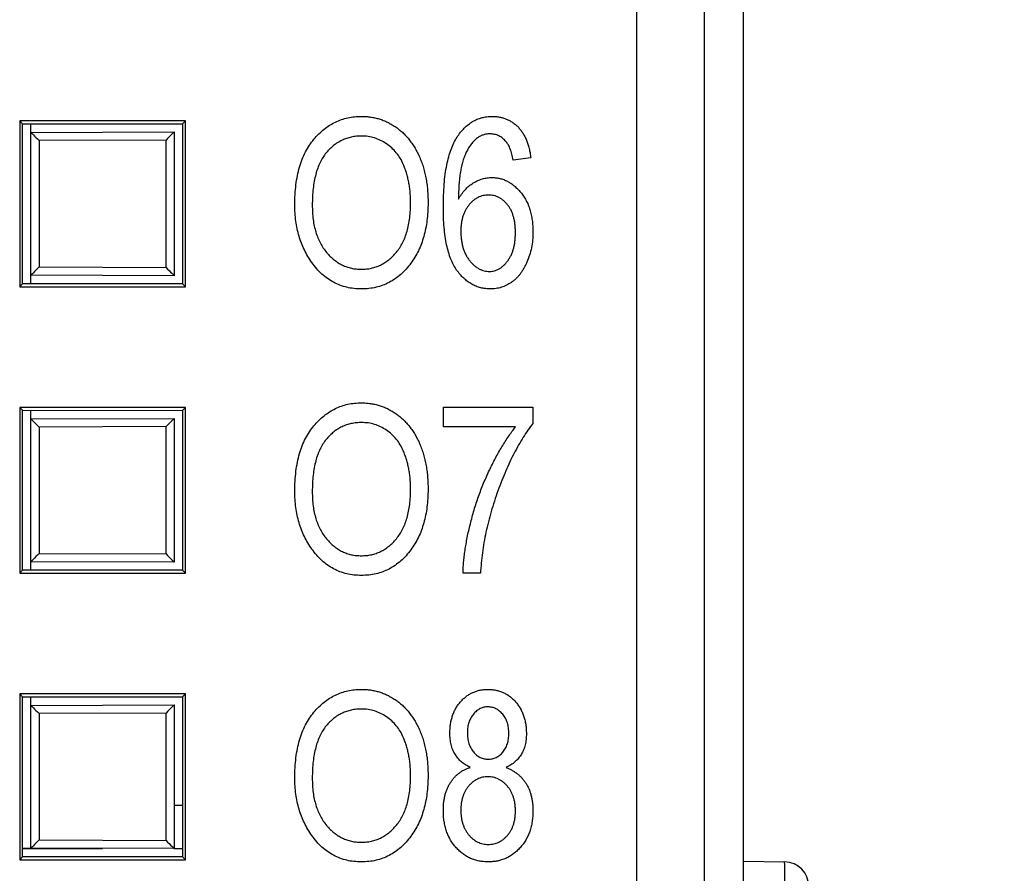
# Model space of a CAD drawing. Header units: millimetres. Extents: x 0 to 840, y 0 to 594.
# Tile 50 of 77: x 385 to 397, y 322 to 332. Entities that reach past the tile are written whole.
import ezdxf

# ---------------------------------------------------------------- set-up
doc = ezdxf.new("R2010")
doc.units = ezdxf.units.MM
doc.header["$LTSCALE"] = 2
doc.linetypes.add('SLD-Sólida', pattern=[0])
doc.styles.add('SLDTEXTSTYLE2', font='ARIALN.TTF', dxfattribs={"width": 0.87})
doc.dimstyles.new('SLDDIMSTYLE0', dxfattribs={"dimtxt": 5.4, "dimasz": 5.4, "dimexe": 0, "dimexo": 0.0625, "dimgap": 1.35, "dimtad": 0, "dimdec": 1, "dimrnd": 1e-09, "dimzin": 12, "dimdsep": 46, "dimtxsty": 'SLDTEXTSTYLE2', "dimsah": 1, "dimcen": 0.09, "dimadec": 0, "dimazin": 3, "dimtfac": 1, "dimtdec": 3, "dimtofl": 0, "dimtmove": 0, "dimatfit": 3, "dimfxl": 1, "dimfrac": 2, "dimtolj": 1, "dimtzin": 12, "dimarcsym": 0})
doc.dimstyles.new('SLDDIMSTYLE1', dxfattribs={"dimtxt": 5.4, "dimasz": 5.4, "dimexe": 0, "dimexo": 0.0625, "dimgap": 1.35, "dimtad": 0, "dimdec": 1, "dimrnd": 1e-09, "dimzin": 12, "dimdsep": 46, "dimtxsty": 'SLDTEXTSTYLE2', "dimsah": 1, "dimcen": 0.09, "dimadec": 0, "dimazin": 3, "dimtfac": 1, "dimtdec": 3, "dimtmove": 0, "dimatfit": 0, "dimfxl": 1, "dimfrac": 2, "dimtolj": 1, "dimtzin": 12, "dimarcsym": 0})

# ---------------------------------------------------------------- blocks, each defined once
blk = doc.blocks.new('_D_2')
at = {"color": 7, "linetype": 'SLD-Sólida', "lineweight": 18}
for p, q in [((416.321, 361.253), (416.321, 372.053)), ((391.603, 361.253), (417.821, 361.253)), ((412.121, 354.982), (412.121, 356.504)), ((412.121, 356.504), (420.521, 356.504)), ((420.521, 356.504), (420.521, 354.982)), ((412.121, 339.757), (412.121, 338.236)), ((420.521, 338.236), (420.521, 339.757)), ((412.121, 338.236), (420.521, 338.236)), ((403.475, 321.644), (417.821, 321.644)), ((416.321, 321.644), (416.321, 310.844))]:
    blk.add_line(p, q, dxfattribs=at)
for points in [[(416.321, 361.253), (417.021, 366.653), (415.621, 366.653)], [(416.321, 321.644), (415.621, 316.244), (417.021, 316.244)]]:
    blk.add_solid(points, dxfattribs=at)
at = {"color": 7, "linetype": 'SLD-Sólida', "lineweight": 18, "char_height": 5.4, "attachment_point": 1, "rotation": 90, "style": 'SLDTEXTSTYLE2'}
for s, insert in [('1,559', (413.56, 339.757)), ('39,6', (413.56, 324.872))]:
    blk.add_mtext(s, dxfattribs=dict(at, insert=insert))
blk = doc.blocks.new('_D_3')
at = {"color": 7, "linetype": 'SLD-Sólida', "lineweight": 18}
for p, q in [((391.603, 361.253), (433.342, 361.253)), ((431.842, 361.253), (431.842, 341.165)), ((427.642, 337.108), (427.642, 338.63)), ((427.642, 338.63), (436.042, 338.63)), ((436.042, 338.63), (436.042, 337.108)), ((427.642, 321.883), (427.642, 320.362)), ((436.042, 320.362), (436.042, 321.883)), ((427.642, 320.362), (436.042, 320.362)), ((431.842, 285.896), (431.842, 305.984)), ((403.475, 285.896), (433.342, 285.896))]:
    blk.add_line(p, q, dxfattribs=at)
for points in [[(431.842, 361.253), (431.142, 355.853), (432.542, 355.853)], [(431.842, 285.896), (432.542, 291.296), (431.142, 291.296)]]:
    blk.add_solid(points, dxfattribs=at)
at = {"color": 7, "linetype": 'SLD-Sólida', "lineweight": 18, "char_height": 5.4, "attachment_point": 1, "rotation": 90, "style": 'SLDTEXTSTYLE2'}
for s, insert in [('2,967', (429.081, 321.883)), ('75,4', (429.081, 306.998))]:
    blk.add_mtext(s, dxfattribs=dict(at, insert=insert))

msp = doc.modelspace()

# ---------------------------------------------------------------- linework, layer by layer
at = {"color": 7, "linetype": 'SLD-Sólida', "lineweight": 25}
for p, q in [((392.174, 248.372), (392.174, 359.134)), ((393.474, 359.22), (393.474, 248.286)), ((392.999, 248.483), (392.999, 359.023)), ((384.636, 331.246), (384.636, 329.22)), ((386.663, 331.246), (384.636, 331.246)), ((384.636, 331.246), (384.672, 331.21)), ((384.672, 331.21), (386.626, 331.209)), ((384.672, 329.256), (384.672, 331.21)), ((384.774, 331.105), (384.774, 331.21)), ((386.663, 331.246), (386.626, 331.209)), ((386.626, 331.209), (386.626, 329.257)), ((386.663, 329.22), (386.663, 331.246)), ((384.774, 331.105), (386.524, 331.111)), ((384.774, 329.361), (384.774, 331.105)), ((386.524, 331.111), (386.524, 329.355)), ((386.424, 331.011), (384.874, 331.005)), ((384.874, 331.005), (384.874, 329.461)), ((386.424, 329.455), (386.424, 331.011)), ((390.878, 330.794), (390.665, 330.767)), ((384.874, 329.461), (386.424, 329.455)), ((386.524, 329.355), (384.774, 329.361)), ((384.774, 329.256), (384.774, 329.361)), ((384.636, 329.22), (384.672, 329.256)), ((384.636, 329.22), (386.663, 329.22)), ((386.626, 329.257), (384.672, 329.256)), ((386.663, 329.22), (386.626, 329.257)), ((384.636, 327.746), (384.636, 325.72)), ((386.663, 327.746), (384.636, 327.746)), ((384.636, 327.746), (384.672, 327.71)), ((386.663, 327.746), (386.626, 327.709)), ((386.663, 325.72), (386.663, 327.746)), ((389.811, 327.507), (389.811, 327.748)), ((389.811, 327.748), (390.905, 327.748)), ((390.905, 327.748), (390.905, 327.551)), ((384.672, 325.756), (384.672, 327.71)), ((384.672, 327.71), (386.626, 327.709)), ((384.774, 327.605), (384.774, 327.71)), ((384.774, 327.605), (386.524, 327.611)), ((384.774, 325.861), (384.774, 327.605)), ((386.524, 327.611), (386.524, 325.855)), ((386.626, 327.709), (386.626, 325.757)), ((386.424, 327.511), (384.874, 327.505)), ((384.874, 327.505), (384.874, 325.961)), ((386.424, 325.955), (386.424, 327.511)), ((390.691, 327.507), (389.811, 327.507)), ((384.874, 325.961), (386.424, 325.955)), ((386.524, 325.855), (384.774, 325.861)), ((384.774, 325.756), (384.774, 325.861)), ((384.636, 325.72), (384.672, 325.756)), ((384.636, 325.72), (386.663, 325.72)), ((386.626, 325.757), (384.672, 325.756)), ((386.663, 325.72), (386.626, 325.757)), ((390.264, 325.72), (390.051, 325.72)), ((384.636, 324.246), (384.636, 322.22)), ((386.663, 324.246), (384.636, 324.246)), ((384.636, 324.246), (384.672, 324.21)), ((386.663, 324.246), (386.626, 324.209)), ((386.663, 322.22), (386.663, 324.246)), ((384.672, 322.256), (384.672, 324.21)), ((384.672, 324.21), (386.626, 324.209)), ((384.774, 324.105), (384.774, 324.21)), ((384.774, 324.105), (386.524, 324.111)), ((386.524, 324.111), (386.524, 322.355)), ((386.626, 324.209), (386.626, 322.257)), ((384.774, 322.361), (384.774, 324.105)), ((386.424, 324.011), (384.874, 324.005)), ((384.874, 324.005), (384.874, 322.461)), ((386.424, 322.455), (386.424, 324.011)), ((386.524, 322.886), (386.626, 322.887)), ((384.874, 322.461), (386.424, 322.455)), ((384.672, 322.361), (384.774, 322.361)), ((384.672, 322.358), (385.649, 322.358)), ((386.524, 322.355), (384.774, 322.361)), ((386.524, 322.358), (386.626, 322.358)), ((384.636, 322.22), (384.672, 322.256)), ((384.636, 322.22), (386.663, 322.22)), ((386.626, 322.257), (384.672, 322.256)), ((386.663, 322.22), (386.626, 322.257)), ((393.474, 322.203), (393.98, 322.194))]:
    msp.add_line(p, q, dxfattribs=at)
for centre, radius, start, end in [((389.681, 322.044), 4.301, 358.0017, 1.9983), ((393.974, 321.894), 0.3, 0, 89)]:
    msp.add_arc(centre, radius, start, end, dxfattribs=at)
for centre, major_axis, start_param, end_param in [((384.874, 331.005), (0.1, -0.0997), 3.141593, 4.710638), ((386.424, 331.011), (0.1, 0.1), 0, 1.572536), ((384.874, 329.461), (0.1, 0.0997), 1.572548, 3.141593), ((386.424, 329.455), (-0.1, 0.1), 1.569057, 3.141593), ((384.874, 327.505), (0.1, -0.0997), 3.141593, 4.710638), ((386.424, 327.511), (0.1, 0.1), 0, 1.572536), ((384.874, 325.961), (0.1, 0.0997), 1.572548, 3.141593), ((386.424, 325.955), (-0.1, 0.1), 1.569057, 3.141593), ((386.424, 324.011), (0.1, 0.1), 0, 1.572536), ((384.874, 324.005), (0.1, -0.0997), 3.141593, 4.710638), ((384.874, 322.461), (0.1, 0.0997), 1.572548, 3.141593), ((386.424, 322.455), (-0.1, 0.1), 1.569057, 3.141593)]:
    msp.add_ellipse(centre, major_axis=major_axis, ratio=0.001745, start_param=start_param, end_param=end_param, dxfattribs=at)
for points, knots in [([(387.996, 330.22), (387.997, 330.262), (387.998, 330.344), (388.009, 330.463), (388.027, 330.575), (388.053, 330.68), (388.085, 330.776), (388.125, 330.866), (388.173, 330.948), (388.228, 331.021), (388.288, 331.087), (388.352, 331.145), (388.42, 331.193), (388.491, 331.232), (388.566, 331.264), (388.645, 331.285), (388.727, 331.299), (388.783, 331.3), (388.811, 331.301)], [0, 0, 0, 0, 0.083185, 0.161992, 0.23625, 0.306601, 0.373855, 0.437969, 0.499954, 0.560382, 0.618843, 0.675201, 0.729719, 0.783027, 0.835926, 0.889454, 0.943952, 1, 1, 1, 1]), ([(388.811, 331.301), (388.83, 331.301), (388.867, 331.3), (388.921, 331.294), (388.975, 331.284), (389.027, 331.27), (389.078, 331.253), (389.127, 331.231), (389.175, 331.205), (389.222, 331.176), (389.268, 331.143), (389.31, 331.107), (389.351, 331.067), (389.389, 331.023), (389.425, 330.975), (389.458, 330.925), (389.489, 330.87), (389.517, 330.813), (389.542, 330.752), (389.564, 330.687), (389.583, 330.621), (389.597, 330.551), (389.61, 330.478), (389.618, 330.403), (389.623, 330.325), (389.624, 330.272), (389.624, 330.245)], [0, 0, 0, 0, 0.037489, 0.074043, 0.110401, 0.146275, 0.182347, 0.218654, 0.255048, 0.29221, 0.329619, 0.367494, 0.405648, 0.444493, 0.484025, 0.524424, 0.566244, 0.609506, 0.653743, 0.699185, 0.745652, 0.793413, 0.842454, 0.893364, 0.945752, 1, 1, 1, 1]), ([(389.811, 330.194), (389.811, 330.242), (389.812, 330.335), (389.82, 330.468), (389.832, 330.591), (389.851, 330.704), (389.874, 330.805), (389.903, 330.896), (389.936, 330.977), (389.976, 331.046), (390.019, 331.106), (390.065, 331.158), (390.115, 331.202), (390.167, 331.239), (390.222, 331.266), (390.281, 331.287), (390.342, 331.298), (390.384, 331.3), (390.406, 331.301)], [0, 0, 0, 0, 0.103062, 0.198532, 0.286873, 0.367757, 0.442092, 0.509908, 0.57197, 0.628525, 0.681186, 0.73033, 0.777371, 0.822314, 0.866266, 0.910062, 0.954336, 1, 1, 1, 1]), ([(390.406, 331.301), (390.421, 331.301), (390.452, 331.3), (390.496, 331.294), (390.539, 331.283), (390.58, 331.269), (390.619, 331.251), (390.655, 331.228), (390.691, 331.202), (390.724, 331.172), (390.754, 331.137), (390.781, 331.099), (390.806, 331.057), (390.826, 331.011), (390.844, 330.962), (390.859, 330.909), (390.871, 330.853), (390.876, 330.814), (390.878, 330.794)], [0, 0, 0, 0, 0.060329, 0.118921, 0.175942, 0.23175, 0.287382, 0.343441, 0.400451, 0.458854, 0.518463, 0.579625, 0.642392, 0.707011, 0.775201, 0.846204, 0.921064, 1, 1, 1, 1]), ([(390.379, 331.088), (390.365, 331.087), (390.336, 331.086), (390.293, 331.074), (390.253, 331.057), (390.216, 331.032), (390.181, 330.999), (390.147, 330.961), (390.117, 330.914), (390.1, 330.88), (390.09, 330.863)], [0, 0, 0, 0, 0.11335, 0.2245692, 0.3363754, 0.451314, 0.5732474, 0.7037766, 0.8458824, 1, 1, 1, 1]), ([(390.578, 330.99), (390.571, 330.998), (390.557, 331.013), (390.535, 331.033), (390.512, 331.05), (390.487, 331.064), (390.462, 331.074), (390.435, 331.082), (390.408, 331.086), (390.389, 331.087), (390.379, 331.088)], [0, 0, 0, 0, 0.136882, 0.266157, 0.390266, 0.513635, 0.632255, 0.753583, 0.87569, 1, 1, 1, 1]), ([(388.813, 331.061), (388.792, 331.06), (388.749, 331.059), (388.687, 331.049), (388.628, 331.033), (388.573, 331.01), (388.519, 330.981), (388.47, 330.945), (388.422, 330.904), (388.378, 330.855), (388.338, 330.8), (388.303, 330.737), (388.274, 330.667), (388.251, 330.591), (388.232, 330.507), (388.219, 330.416), (388.211, 330.319), (388.21, 330.251), (388.21, 330.217)], [0, 0, 0, 0, 0.054958, 0.108338, 0.160038, 0.211331, 0.262842, 0.31496, 0.368738, 0.4245, 0.48267, 0.543455, 0.607661, 0.675971, 0.749032, 0.827205, 0.91052, 1, 1, 1, 1]), ([(389.321, 330.716), (389.309, 330.741), (389.286, 330.791), (389.237, 330.858), (389.181, 330.918), (389.116, 330.968), (389.046, 331.009), (388.971, 331.039), (388.893, 331.058), (388.84, 331.06), (388.813, 331.061)], [0, 0, 0, 0, 0.129102, 0.254604, 0.379848, 0.506381, 0.632576, 0.754673, 0.87651, 1, 1, 1, 1]), ([(390.665, 330.767), (390.66, 330.792), (390.65, 330.837), (390.63, 330.899), (390.608, 330.95), (390.587, 330.978), (390.578, 330.99)], [0, 0, 0, 0, 0.307553, 0.575906, 0.804303, 1, 1, 1, 1]), ([(390.09, 330.863), (390.083, 330.846), (390.067, 330.811), (390.048, 330.753), (390.032, 330.69), (390.019, 330.621), (390.008, 330.546), (390.001, 330.466), (389.996, 330.38), (389.996, 330.321), (389.995, 330.29)], [0, 0, 0, 0, 0.095435, 0.198412, 0.30954, 0.429304, 0.55809, 0.695502, 0.84321, 1, 1, 1, 1]), ([(389.41, 330.251), (389.41, 330.273), (389.41, 330.315), (389.405, 330.377), (389.399, 330.438), (389.388, 330.497), (389.376, 330.554), (389.361, 330.61), (389.343, 330.663), (389.328, 330.698), (389.321, 330.716)], [0, 0, 0, 0, 0.134837, 0.265565, 0.394236, 0.519443, 0.642214, 0.762831, 0.882146, 1, 1, 1, 1]), ([(389.995, 330.29), (390.007, 330.311), (390.031, 330.351), (390.075, 330.404), (390.122, 330.451), (390.174, 330.488), (390.229, 330.517), (390.286, 330.538), (390.345, 330.551), (390.384, 330.553), (390.404, 330.554)], [0, 0, 0, 0, 0.140969, 0.274299, 0.402317, 0.52791, 0.649018, 0.767167, 0.883115, 1, 1, 1, 1]), ([(390.404, 330.554), (390.421, 330.553), (390.454, 330.552), (390.502, 330.544), (390.548, 330.529), (390.593, 330.51), (390.636, 330.484), (390.678, 330.452), (390.718, 330.415), (390.756, 330.374), (390.791, 330.327), (390.822, 330.275), (390.848, 330.221), (390.868, 330.162), (390.885, 330.099), (390.897, 330.033), (390.903, 329.963), (390.904, 329.915), (390.905, 329.89)], [0, 0, 0, 0, 0.053772, 0.105982, 0.158349, 0.211067, 0.265065, 0.321452, 0.379865, 0.441493, 0.505007, 0.569139, 0.634516, 0.701575, 0.771603, 0.843986, 0.920111, 1, 1, 1, 1]), ([(388.808, 329.433), (388.829, 329.434), (388.871, 329.435), (388.931, 329.445), (388.989, 329.461), (389.044, 329.484), (389.097, 329.514), (389.147, 329.549), (389.194, 329.592), (389.239, 329.641), (389.279, 329.696), (389.315, 329.757), (389.344, 329.825), (389.368, 329.898), (389.388, 329.978), (389.401, 330.064), (389.409, 330.155), (389.41, 330.219), (389.41, 330.251)], [0, 0, 0, 0, 0.054921, 0.108599, 0.161031, 0.212837, 0.265715, 0.319184, 0.374597, 0.432566, 0.492457, 0.554225, 0.61856, 0.686314, 0.757788, 0.833648, 0.914417, 1, 1, 1, 1]), ([(389.624, 330.245), (389.623, 330.208), (389.622, 330.136), (389.612, 330.03), (389.596, 329.93), (389.573, 329.835), (389.544, 329.745), (389.508, 329.66), (389.466, 329.58), (389.431, 329.531), (389.415, 329.507)], [0, 0, 0, 0, 0.141697, 0.277473, 0.407513, 0.532866, 0.653712, 0.77105, 0.886305, 1, 1, 1, 1]), ([(390.361, 330.34), (390.35, 330.34), (390.328, 330.34), (390.296, 330.333), (390.264, 330.324), (390.234, 330.311), (390.205, 330.294), (390.177, 330.273), (390.15, 330.249), (390.124, 330.221), (390.101, 330.19), (390.08, 330.156), (390.063, 330.119), (390.048, 330.08), (390.038, 330.038), (390.03, 329.994), (390.025, 329.947), (390.024, 329.915), (390.024, 329.898)], [0, 0, 0, 0, 0.053953, 0.106669, 0.15867, 0.212358, 0.26608, 0.32199, 0.380168, 0.441656, 0.505108, 0.568874, 0.634266, 0.701198, 0.770795, 0.843996, 0.919799, 1, 1, 1, 1]), ([(390.691, 329.883), (390.691, 329.9), (390.69, 329.934), (390.686, 329.985), (390.679, 330.031), (390.668, 330.075), (390.655, 330.116), (390.638, 330.154), (390.619, 330.189), (390.596, 330.22), (390.571, 330.248), (390.546, 330.273), (390.518, 330.293), (390.489, 330.311), (390.459, 330.324), (390.428, 330.334), (390.395, 330.339), (390.372, 330.34), (390.361, 330.34)], [0, 0, 0, 0, 0.084016, 0.162978, 0.238638, 0.309521, 0.377687, 0.442544, 0.505613, 0.567259, 0.626289, 0.68288, 0.737233, 0.790304, 0.84153, 0.893401, 0.946339, 1, 1, 1, 1]), ([(388.204, 329.515), (388.188, 329.54), (388.154, 329.589), (388.112, 329.669), (388.076, 329.751), (388.047, 329.838), (388.024, 329.928), (388.008, 330.022), (387.998, 330.12), (387.997, 330.186), (387.996, 330.22)], [0, 0, 0, 0, 0.119865, 0.239021, 0.359549, 0.481025, 0.605473, 0.732971, 0.864251, 1, 1, 1, 1]), ([(388.21, 330.217), (388.21, 330.186), (388.211, 330.128), (388.219, 330.042), (388.233, 329.962), (388.252, 329.887), (388.277, 329.817), (388.307, 329.752), (388.342, 329.692), (388.383, 329.638), (388.428, 329.59), (388.475, 329.548), (388.525, 329.513), (388.577, 329.483), (388.631, 329.461), (388.688, 329.445), (388.748, 329.435), (388.788, 329.434), (388.808, 329.433)], [0, 0, 0, 0, 0.082023, 0.159802, 0.233402, 0.303224, 0.370137, 0.434703, 0.497226, 0.55843, 0.61805, 0.675057, 0.730086, 0.783881, 0.837062, 0.89041, 0.944383, 1, 1, 1, 1]), ([(390.386, 329.193), (390.366, 329.194), (390.326, 329.195), (390.267, 329.206), (390.21, 329.224), (390.157, 329.25), (390.106, 329.282), (390.059, 329.323), (390.014, 329.37), (389.971, 329.424), (389.933, 329.488), (389.9, 329.56), (389.872, 329.643), (389.849, 329.734), (389.832, 329.836), (389.819, 329.947), (389.812, 330.067), (389.811, 330.151), (389.811, 330.194)], [0, 0, 0, 0, 0.047549, 0.093521, 0.138956, 0.184305, 0.230783, 0.278901, 0.32891, 0.382059, 0.438703, 0.500239, 0.567114, 0.640328, 0.719627, 0.806087, 0.899251, 1, 1, 1, 1]), ([(390.024, 329.898), (390.024, 329.88), (390.025, 329.845), (390.03, 329.793), (390.039, 329.744), (390.049, 329.698), (390.065, 329.655), (390.083, 329.614), (390.104, 329.576), (390.129, 329.541), (390.156, 329.51), (390.184, 329.482), (390.213, 329.459), (390.243, 329.44), (390.275, 329.424), (390.307, 329.414), (390.341, 329.408), (390.364, 329.407), (390.375, 329.406)], [0, 0, 0, 0, 0.081009, 0.157983, 0.231914, 0.303067, 0.371026, 0.437368, 0.502342, 0.566637, 0.628926, 0.687068, 0.742418, 0.795301, 0.847118, 0.898135, 0.948831, 1, 1, 1, 1]), ([(390.375, 329.406), (390.385, 329.407), (390.406, 329.408), (390.435, 329.414), (390.464, 329.424), (390.492, 329.438), (390.52, 329.456), (390.546, 329.478), (390.571, 329.504), (390.596, 329.534), (390.618, 329.567), (390.638, 329.603), (390.655, 329.642), (390.668, 329.685), (390.679, 329.73), (390.686, 329.778), (390.69, 329.829), (390.691, 329.865), (390.691, 329.883)], [0, 0, 0, 0, 0.048283, 0.096035, 0.143619, 0.192901, 0.244328, 0.298654, 0.356047, 0.416962, 0.480652, 0.545322, 0.612731, 0.682642, 0.755944, 0.833404, 0.914177, 1, 1, 1, 1]), ([(390.905, 329.89), (390.904, 329.857), (390.902, 329.791), (390.888, 329.695), (390.865, 329.605), (390.838, 329.533), (390.812, 329.479), (390.792, 329.441), (390.77, 329.406), (390.748, 329.374), (390.723, 329.344), (390.697, 329.318), (390.67, 329.294), (390.633, 329.266), (390.583, 329.236), (390.52, 329.211), (390.454, 329.196), (390.409, 329.194), (390.386, 329.193)], [0, 0, 0, 0, 0.103592, 0.202926, 0.299558, 0.394384, 0.440673, 0.484858, 0.52709, 0.568243, 0.60744, 0.645861, 0.682815, 0.719465, 0.790975, 0.860075, 0.929527, 1, 1, 1, 1]), ([(388.81, 329.193), (388.779, 329.194), (388.719, 329.196), (388.631, 329.211), (388.548, 329.237), (388.469, 329.272), (388.395, 329.318), (388.326, 329.374), (388.261, 329.44), (388.224, 329.49), (388.204, 329.515)], [0, 0, 0, 0, 0.1284641, 0.2521184, 0.3734764, 0.4930039, 0.6137088, 0.7372765, 0.8655036, 1, 1, 1, 1]), ([(389.415, 329.507), (389.395, 329.482), (389.357, 329.433), (389.292, 329.369), (389.223, 329.315), (389.149, 329.27), (389.07, 329.235), (388.988, 329.211), (388.9, 329.196), (388.841, 329.194), (388.81, 329.193)], [0, 0, 0, 0, 0.13377, 0.261469, 0.385499, 0.506358, 0.625933, 0.746904, 0.87098, 1, 1, 1, 1]), ([(387.996, 326.72), (387.997, 326.762), (387.998, 326.844), (388.009, 326.963), (388.027, 327.075), (388.053, 327.18), (388.085, 327.276), (388.125, 327.366), (388.173, 327.448), (388.228, 327.521), (388.288, 327.587), (388.352, 327.645), (388.42, 327.693), (388.491, 327.732), (388.566, 327.764), (388.645, 327.785), (388.727, 327.799), (388.783, 327.8), (388.811, 327.801)], [0, 0, 0, 0, 0.083185, 0.161992, 0.23625, 0.306601, 0.373855, 0.437969, 0.499954, 0.560382, 0.618843, 0.675201, 0.729719, 0.783027, 0.835926, 0.889454, 0.943952, 1, 1, 1, 1]), ([(388.811, 327.801), (388.83, 327.801), (388.867, 327.8), (388.921, 327.794), (388.975, 327.784), (389.027, 327.77), (389.078, 327.753), (389.127, 327.731), (389.175, 327.705), (389.222, 327.676), (389.268, 327.643), (389.31, 327.607), (389.351, 327.567), (389.389, 327.523), (389.425, 327.475), (389.458, 327.425), (389.489, 327.37), (389.517, 327.313), (389.542, 327.252), (389.564, 327.187), (389.583, 327.121), (389.597, 327.051), (389.61, 326.978), (389.618, 326.903), (389.623, 326.825), (389.624, 326.772), (389.624, 326.745)], [0, 0, 0, 0, 0.037489, 0.074043, 0.110401, 0.146275, 0.182347, 0.218654, 0.255048, 0.29221, 0.329619, 0.367494, 0.405648, 0.444493, 0.484025, 0.524424, 0.566244, 0.609506, 0.653743, 0.699185, 0.745652, 0.793413, 0.842454, 0.893364, 0.945752, 1, 1, 1, 1]), ([(388.813, 327.561), (388.792, 327.56), (388.749, 327.559), (388.687, 327.549), (388.628, 327.533), (388.573, 327.51), (388.519, 327.481), (388.47, 327.445), (388.422, 327.404), (388.378, 327.355), (388.338, 327.3), (388.303, 327.237), (388.274, 327.167), (388.251, 327.091), (388.232, 327.007), (388.219, 326.916), (388.211, 326.819), (388.21, 326.751), (388.21, 326.717)], [0, 0, 0, 0, 0.054958, 0.108338, 0.160038, 0.211331, 0.262842, 0.31496, 0.368738, 0.4245, 0.48267, 0.543455, 0.607661, 0.675971, 0.749032, 0.827205, 0.91052, 1, 1, 1, 1]), ([(389.321, 327.216), (389.309, 327.241), (389.286, 327.291), (389.237, 327.358), (389.181, 327.418), (389.116, 327.468), (389.046, 327.509), (388.971, 327.539), (388.893, 327.558), (388.84, 327.56), (388.813, 327.561)], [0, 0, 0, 0, 0.129102, 0.254604, 0.379848, 0.506381, 0.632576, 0.754673, 0.87651, 1, 1, 1, 1]), ([(390.051, 325.72), (390.052, 325.742), (390.053, 325.786), (390.058, 325.855), (390.065, 325.926), (390.075, 326), (390.088, 326.077), (390.102, 326.156), (390.12, 326.238), (390.147, 326.351), (390.185, 326.492), (390.239, 326.658), (390.301, 326.82), (390.371, 326.976), (390.445, 327.125), (390.524, 327.263), (390.604, 327.391), (390.663, 327.469), (390.691, 327.507)], [0, 0, 0, 0, 0.034223, 0.069799, 0.107016, 0.145677, 0.186029, 0.227845, 0.271443, 0.316592, 0.408111, 0.498529, 0.588691, 0.678224, 0.765341, 0.847733, 0.925971, 1, 1, 1, 1]), ([(390.905, 327.551), (390.884, 327.524), (390.843, 327.469), (390.785, 327.38), (390.729, 327.286), (390.674, 327.186), (390.622, 327.08), (390.572, 326.968), (390.523, 326.85), (390.476, 326.727), (390.433, 326.601), (390.394, 326.474), (390.36, 326.348), (390.331, 326.222), (390.306, 326.096), (390.287, 325.97), (390.273, 325.845), (390.267, 325.761), (390.264, 325.72)], [0, 0, 0, 0, 0.051766, 0.105368, 0.161214, 0.219219, 0.279368, 0.341942, 0.406906, 0.474318, 0.542547, 0.609989, 0.676524, 0.742496, 0.807525, 0.872121, 0.936171, 1, 1, 1, 1]), ([(389.41, 326.751), (389.41, 326.773), (389.41, 326.815), (389.405, 326.877), (389.399, 326.938), (389.388, 326.997), (389.376, 327.054), (389.361, 327.11), (389.343, 327.163), (389.328, 327.198), (389.321, 327.216)], [0, 0, 0, 0, 0.134837, 0.265565, 0.394236, 0.519443, 0.642214, 0.762831, 0.882146, 1, 1, 1, 1]), ([(388.204, 326.015), (388.188, 326.04), (388.154, 326.089), (388.112, 326.169), (388.076, 326.251), (388.047, 326.338), (388.024, 326.428), (388.008, 326.522), (387.998, 326.62), (387.997, 326.686), (387.996, 326.72)], [0, 0, 0, 0, 0.119865, 0.239021, 0.359549, 0.481025, 0.605473, 0.732971, 0.864251, 1, 1, 1, 1]), ([(388.21, 326.717), (388.21, 326.686), (388.211, 326.628), (388.219, 326.542), (388.233, 326.462), (388.252, 326.387), (388.277, 326.317), (388.307, 326.252), (388.342, 326.192), (388.383, 326.138), (388.428, 326.09), (388.475, 326.048), (388.525, 326.013), (388.577, 325.983), (388.631, 325.961), (388.688, 325.945), (388.748, 325.935), (388.788, 325.934), (388.808, 325.933)], [0, 0, 0, 0, 0.082023, 0.159802, 0.233402, 0.303224, 0.370137, 0.434703, 0.497226, 0.55843, 0.61805, 0.675057, 0.730086, 0.783881, 0.837062, 0.89041, 0.944383, 1, 1, 1, 1]), ([(388.808, 325.933), (388.829, 325.934), (388.871, 325.935), (388.931, 325.945), (388.989, 325.961), (389.044, 325.984), (389.097, 326.014), (389.147, 326.049), (389.194, 326.092), (389.239, 326.141), (389.279, 326.196), (389.315, 326.257), (389.344, 326.325), (389.368, 326.398), (389.388, 326.478), (389.401, 326.564), (389.409, 326.655), (389.41, 326.719), (389.41, 326.751)], [0, 0, 0, 0, 0.054921, 0.108599, 0.161031, 0.212837, 0.265715, 0.319184, 0.374597, 0.432566, 0.492457, 0.554225, 0.61856, 0.686314, 0.757788, 0.833648, 0.914417, 1, 1, 1, 1]), ([(389.624, 326.745), (389.623, 326.708), (389.622, 326.636), (389.612, 326.53), (389.596, 326.43), (389.573, 326.335), (389.544, 326.245), (389.508, 326.16), (389.466, 326.08), (389.431, 326.031), (389.415, 326.007)], [0, 0, 0, 0, 0.141697, 0.277473, 0.407513, 0.532866, 0.653712, 0.77105, 0.886305, 1, 1, 1, 1]), ([(388.81, 325.693), (388.779, 325.694), (388.719, 325.696), (388.631, 325.711), (388.548, 325.737), (388.469, 325.772), (388.395, 325.818), (388.326, 325.874), (388.261, 325.94), (388.224, 325.99), (388.204, 326.015)], [0, 0, 0, 0, 0.1284641, 0.2521184, 0.3734764, 0.4930039, 0.6137088, 0.7372765, 0.8655036, 1, 1, 1, 1]), ([(389.415, 326.007), (389.395, 325.982), (389.357, 325.933), (389.292, 325.869), (389.223, 325.815), (389.149, 325.77), (389.07, 325.735), (388.988, 325.711), (388.9, 325.696), (388.841, 325.694), (388.81, 325.693)], [0, 0, 0, 0, 0.13377, 0.261469, 0.385499, 0.506358, 0.625933, 0.746904, 0.87098, 1, 1, 1, 1]), ([(387.996, 323.22), (387.997, 323.262), (387.998, 323.344), (388.009, 323.463), (388.027, 323.575), (388.053, 323.68), (388.085, 323.776), (388.125, 323.866), (388.173, 323.948), (388.228, 324.021), (388.288, 324.087), (388.352, 324.145), (388.42, 324.193), (388.491, 324.232), (388.566, 324.264), (388.645, 324.285), (388.727, 324.299), (388.783, 324.3), (388.811, 324.301)], [0, 0, 0, 0, 0.083185, 0.161992, 0.23625, 0.306601, 0.373855, 0.437969, 0.499954, 0.560382, 0.618843, 0.675201, 0.729719, 0.783027, 0.835926, 0.889454, 0.943952, 1, 1, 1, 1]), ([(388.811, 324.301), (388.83, 324.301), (388.867, 324.3), (388.921, 324.294), (388.975, 324.284), (389.027, 324.27), (389.078, 324.253), (389.127, 324.231), (389.175, 324.205), (389.222, 324.176), (389.268, 324.143), (389.31, 324.107), (389.351, 324.067), (389.389, 324.023), (389.425, 323.975), (389.458, 323.925), (389.489, 323.87), (389.517, 323.813), (389.542, 323.752), (389.564, 323.687), (389.583, 323.621), (389.597, 323.551), (389.61, 323.478), (389.618, 323.403), (389.623, 323.325), (389.624, 323.272), (389.624, 323.245)], [0, 0, 0, 0, 0.037489, 0.074043, 0.110401, 0.146275, 0.182347, 0.218654, 0.255048, 0.29221, 0.329619, 0.367494, 0.405648, 0.444493, 0.484025, 0.524424, 0.566244, 0.609506, 0.653743, 0.699185, 0.745652, 0.793413, 0.842454, 0.893364, 0.945752, 1, 1, 1, 1]), ([(389.891, 323.77), (389.891, 323.789), (389.892, 323.827), (389.898, 323.881), (389.909, 323.934), (389.923, 323.983), (389.942, 324.03), (389.965, 324.074), (389.991, 324.115), (390.023, 324.153), (390.057, 324.188), (390.093, 324.218), (390.132, 324.244), (390.172, 324.265), (390.215, 324.281), (390.26, 324.293), (390.307, 324.299), (390.339, 324.3), (390.356, 324.301)], [0, 0, 0, 0, 0.072859, 0.142428, 0.209686, 0.274478, 0.337673, 0.400213, 0.462411, 0.525038, 0.586597, 0.646181, 0.704422, 0.762, 0.819617, 0.877972, 0.938188, 1, 1, 1, 1]), ([(390.356, 324.301), (390.372, 324.3), (390.404, 324.299), (390.452, 324.292), (390.497, 324.281), (390.541, 324.264), (390.582, 324.243), (390.621, 324.217), (390.658, 324.186), (390.692, 324.151), (390.723, 324.112), (390.75, 324.07), (390.773, 324.025), (390.792, 323.978), (390.807, 323.927), (390.817, 323.874), (390.824, 323.819), (390.824, 323.781), (390.825, 323.761)], [0, 0, 0, 0, 0.061559, 0.121611, 0.179741, 0.237123, 0.294683, 0.352917, 0.412489, 0.474386, 0.53704, 0.59918, 0.661862, 0.725233, 0.79036, 0.857798, 0.927532, 1, 1, 1, 1]), ([(388.813, 324.061), (388.792, 324.06), (388.749, 324.059), (388.687, 324.049), (388.628, 324.033), (388.573, 324.01), (388.519, 323.981), (388.47, 323.945), (388.422, 323.904), (388.378, 323.855), (388.338, 323.8), (388.303, 323.737), (388.274, 323.667), (388.251, 323.591), (388.232, 323.507), (388.219, 323.416), (388.211, 323.319), (388.21, 323.251), (388.21, 323.217)], [0, 0, 0, 0, 0.054958, 0.108338, 0.160038, 0.211331, 0.262842, 0.31496, 0.368738, 0.4245, 0.48267, 0.543455, 0.607661, 0.675971, 0.749032, 0.827205, 0.91052, 1, 1, 1, 1]), ([(389.321, 323.716), (389.309, 323.741), (389.286, 323.791), (389.237, 323.858), (389.181, 323.918), (389.116, 323.968), (389.046, 324.009), (388.971, 324.039), (388.893, 324.058), (388.84, 324.06), (388.813, 324.061)], [0, 0, 0, 0, 0.129102, 0.254604, 0.379848, 0.506381, 0.632576, 0.754673, 0.87651, 1, 1, 1, 1]), ([(390.356, 324.088), (390.34, 324.087), (390.306, 324.085), (390.259, 324.067), (390.215, 324.038), (390.177, 323.999), (390.145, 323.952), (390.121, 323.898), (390.106, 323.839), (390.105, 323.797), (390.104, 323.776)], [0, 0, 0, 0, 0.113055, 0.223568, 0.337873, 0.461062, 0.590442, 0.720447, 0.855389, 1, 1, 1, 1]), ([(390.611, 323.762), (390.61, 323.785), (390.609, 323.829), (390.595, 323.892), (390.571, 323.948), (390.538, 323.997), (390.498, 324.037), (390.454, 324.066), (390.407, 324.084), (390.373, 324.086), (390.356, 324.088)], [0, 0, 0, 0, 0.149314, 0.288146, 0.419593, 0.547837, 0.669882, 0.782759, 0.890251, 1, 1, 1, 1]), ([(390.14, 323.347), (390.121, 323.357), (390.083, 323.376), (390.031, 323.414), (389.988, 323.458), (389.952, 323.508), (389.924, 323.564), (389.905, 323.627), (389.892, 323.696), (389.891, 323.745), (389.891, 323.77)], [0, 0, 0, 0, 0.126064, 0.245952, 0.362221, 0.478943, 0.598521, 0.723223, 0.856152, 1, 1, 1, 1]), ([(390.104, 323.776), (390.105, 323.752), (390.107, 323.706), (390.12, 323.641), (390.144, 323.585), (390.176, 323.536), (390.215, 323.496), (390.259, 323.468), (390.307, 323.45), (390.342, 323.448), (390.359, 323.447)], [0, 0, 0, 0, 0.15398, 0.29463, 0.425136, 0.55025, 0.669074, 0.780244, 0.887961, 1, 1, 1, 1]), ([(390.359, 323.447), (390.376, 323.448), (390.409, 323.45), (390.457, 323.468), (390.501, 323.496), (390.539, 323.535), (390.571, 323.582), (390.595, 323.636), (390.609, 323.697), (390.61, 323.74), (390.611, 323.762)], [0, 0, 0, 0, 0.113059, 0.222672, 0.33632, 0.457852, 0.584887, 0.714685, 0.851932, 1, 1, 1, 1]), ([(390.825, 323.761), (390.824, 323.737), (390.823, 323.691), (390.811, 323.624), (390.792, 323.563), (390.765, 323.508), (390.73, 323.458), (390.686, 323.415), (390.636, 323.376), (390.597, 323.357), (390.577, 323.347)], [0, 0, 0, 0, 0.140756, 0.271135, 0.394737, 0.513201, 0.629757, 0.748688, 0.870567, 1, 1, 1, 1]), ([(389.41, 323.251), (389.41, 323.273), (389.41, 323.315), (389.405, 323.377), (389.399, 323.438), (389.388, 323.497), (389.376, 323.554), (389.361, 323.61), (389.343, 323.663), (389.328, 323.698), (389.321, 323.716)], [0, 0, 0, 0, 0.134837, 0.265565, 0.394236, 0.519443, 0.642214, 0.762831, 0.882146, 1, 1, 1, 1]), ([(389.811, 322.823), (389.811, 322.84), (389.811, 322.873), (389.815, 322.922), (389.823, 322.968), (389.831, 323.012), (389.844, 323.053), (389.859, 323.093), (389.877, 323.13), (389.898, 323.165), (389.921, 323.197), (389.946, 323.227), (389.973, 323.254), (390.002, 323.278), (390.034, 323.3), (390.067, 323.318), (390.103, 323.334), (390.128, 323.343), (390.14, 323.347)], [0, 0, 0, 0, 0.075669, 0.148457, 0.21866, 0.285728, 0.350399, 0.413912, 0.475705, 0.535962, 0.595119, 0.653233, 0.710261, 0.767093, 0.824148, 0.882076, 0.940284, 1, 1, 1, 1]), ([(390.577, 323.347), (390.59, 323.342), (390.616, 323.332), (390.652, 323.312), (390.686, 323.292), (390.717, 323.268), (390.747, 323.243), (390.773, 323.215), (390.798, 323.184), (390.821, 323.152), (390.841, 323.117), (390.858, 323.08), (390.873, 323.041), (390.884, 323), (390.893, 322.957), (390.9, 322.912), (390.904, 322.865), (390.905, 322.833), (390.905, 322.816)], [0, 0, 0, 0, 0.062416, 0.123043, 0.182501, 0.241467, 0.299463, 0.357338, 0.415967, 0.475224, 0.535113, 0.59632, 0.658388, 0.722051, 0.787838, 0.856034, 0.92627, 1, 1, 1, 1]), ([(388.204, 322.515), (388.188, 322.54), (388.154, 322.589), (388.112, 322.669), (388.076, 322.751), (388.047, 322.838), (388.024, 322.928), (388.008, 323.022), (387.998, 323.12), (387.997, 323.186), (387.996, 323.22)], [0, 0, 0, 0, 0.119865, 0.239021, 0.359549, 0.481025, 0.605473, 0.732971, 0.864251, 1, 1, 1, 1]), ([(388.21, 323.217), (388.21, 323.186), (388.211, 323.128), (388.219, 323.042), (388.233, 322.962), (388.252, 322.887), (388.277, 322.817), (388.307, 322.752), (388.342, 322.692), (388.383, 322.638), (388.428, 322.59), (388.475, 322.548), (388.525, 322.513), (388.577, 322.483), (388.631, 322.461), (388.688, 322.445), (388.748, 322.435), (388.788, 322.434), (388.808, 322.433)], [0, 0, 0, 0, 0.082023, 0.159802, 0.233402, 0.303224, 0.370137, 0.434703, 0.497226, 0.55843, 0.61805, 0.675057, 0.730086, 0.783881, 0.837062, 0.89041, 0.944383, 1, 1, 1, 1]), ([(388.808, 322.433), (388.829, 322.434), (388.871, 322.435), (388.931, 322.445), (388.989, 322.461), (389.044, 322.484), (389.097, 322.514), (389.147, 322.549), (389.194, 322.592), (389.239, 322.641), (389.279, 322.696), (389.315, 322.757), (389.344, 322.825), (389.368, 322.898), (389.388, 322.978), (389.401, 323.064), (389.409, 323.155), (389.41, 323.219), (389.41, 323.251)], [0, 0, 0, 0, 0.054921, 0.108599, 0.161031, 0.212837, 0.265715, 0.319184, 0.374597, 0.432566, 0.492457, 0.554225, 0.61856, 0.686314, 0.757788, 0.833648, 0.914417, 1, 1, 1, 1]), ([(389.624, 323.245), (389.623, 323.208), (389.622, 323.136), (389.612, 323.03), (389.596, 322.93), (389.573, 322.835), (389.544, 322.745), (389.508, 322.66), (389.466, 322.58), (389.431, 322.531), (389.415, 322.507)], [0, 0, 0, 0, 0.141697, 0.277473, 0.407513, 0.532866, 0.653712, 0.77105, 0.886305, 1, 1, 1, 1]), ([(390.354, 323.234), (390.342, 323.233), (390.32, 323.233), (390.287, 323.227), (390.256, 323.218), (390.226, 323.205), (390.197, 323.189), (390.17, 323.17), (390.144, 323.146), (390.119, 323.12), (390.097, 323.09), (390.077, 323.058), (390.061, 323.024), (390.047, 322.988), (390.037, 322.95), (390.029, 322.91), (390.025, 322.868), (390.025, 322.839), (390.024, 322.824)], [0, 0, 0, 0, 0.057718, 0.113997, 0.168941, 0.224454, 0.279894, 0.33756, 0.39702, 0.458971, 0.522456, 0.586053, 0.650035, 0.715593, 0.782758, 0.852272, 0.924506, 1, 1, 1, 1]), ([(390.691, 322.816), (390.691, 322.831), (390.69, 322.861), (390.686, 322.905), (390.678, 322.946), (390.667, 322.985), (390.653, 323.022), (390.636, 323.057), (390.616, 323.089), (390.593, 323.119), (390.567, 323.146), (390.541, 323.169), (390.513, 323.19), (390.483, 323.205), (390.452, 323.218), (390.421, 323.227), (390.388, 323.233), (390.365, 323.233), (390.354, 323.234)], [0, 0, 0, 0, 0.0765828, 0.1500361, 0.2200443, 0.2874206, 0.3528097, 0.4172181, 0.4803473, 0.5438093, 0.605323, 0.6644902, 0.7218334, 0.7778616, 0.8321299, 0.8871776, 0.9428809, 1, 1, 1, 1]), ([(390.359, 322.193), (390.34, 322.194), (390.302, 322.195), (390.247, 322.203), (390.194, 322.217), (390.143, 322.235), (390.095, 322.26), (390.05, 322.291), (390.007, 322.326), (389.967, 322.366), (389.93, 322.411), (389.898, 322.46), (389.871, 322.512), (389.849, 322.568), (389.832, 322.627), (389.819, 322.689), (389.812, 322.755), (389.811, 322.8), (389.811, 322.823)], [0, 0, 0, 0, 0.061556, 0.120966, 0.178991, 0.236084, 0.293664, 0.351488, 0.410698, 0.472125, 0.534187, 0.596583, 0.658748, 0.722528, 0.787944, 0.855653, 0.926446, 1, 1, 1, 1]), ([(390.024, 322.824), (390.024, 322.809), (390.025, 322.779), (390.03, 322.735), (390.037, 322.694), (390.048, 322.655), (390.062, 322.618), (390.079, 322.583), (390.099, 322.551), (390.123, 322.521), (390.147, 322.494), (390.174, 322.471), (390.202, 322.451), (390.231, 322.435), (390.261, 322.422), (390.293, 322.413), (390.325, 322.407), (390.348, 322.407), (390.359, 322.406)], [0, 0, 0, 0, 0.076892, 0.150642, 0.220934, 0.288391, 0.354293, 0.418655, 0.482039, 0.545208, 0.607002, 0.666408, 0.723009, 0.778376, 0.833509, 0.888109, 0.943348, 1, 1, 1, 1]), ([(390.359, 322.406), (390.37, 322.407), (390.393, 322.407), (390.426, 322.413), (390.457, 322.422), (390.488, 322.434), (390.517, 322.449), (390.544, 322.469), (390.57, 322.492), (390.595, 322.517), (390.617, 322.547), (390.637, 322.578), (390.654, 322.612), (390.668, 322.648), (390.678, 322.687), (390.686, 322.728), (390.69, 322.771), (390.691, 322.801), (390.691, 322.816)], [0, 0, 0, 0, 0.058077, 0.114016, 0.169794, 0.224704, 0.28009, 0.337001, 0.395163, 0.456708, 0.519249, 0.581862, 0.645768, 0.710931, 0.778373, 0.848859, 0.92284, 1, 1, 1, 1]), ([(390.905, 322.816), (390.904, 322.794), (390.903, 322.75), (390.896, 322.686), (390.884, 322.624), (390.867, 322.566), (390.845, 322.511), (390.817, 322.46), (390.785, 322.411), (390.749, 322.366), (390.709, 322.326), (390.666, 322.29), (390.621, 322.26), (390.573, 322.235), (390.522, 322.217), (390.47, 322.203), (390.415, 322.195), (390.378, 322.194), (390.359, 322.193)], [0, 0, 0, 0, 0.07249, 0.142252, 0.209226, 0.274431, 0.338014, 0.400608, 0.463005, 0.525687, 0.587727, 0.64718, 0.705582, 0.763337, 0.821001, 0.879169, 0.938728, 1, 1, 1, 1]), ([(388.81, 322.193), (388.779, 322.194), (388.719, 322.196), (388.631, 322.211), (388.548, 322.237), (388.469, 322.272), (388.395, 322.318), (388.326, 322.374), (388.261, 322.44), (388.224, 322.49), (388.204, 322.515)], [0, 0, 0, 0, 0.1284641, 0.2521184, 0.3734764, 0.4930039, 0.6137088, 0.7372765, 0.8655036, 1, 1, 1, 1]), ([(389.415, 322.507), (389.395, 322.482), (389.357, 322.433), (389.292, 322.369), (389.223, 322.315), (389.149, 322.27), (389.07, 322.235), (388.988, 322.211), (388.9, 322.196), (388.841, 322.194), (388.81, 322.193)], [0, 0, 0, 0, 0.13377, 0.261469, 0.385499, 0.506358, 0.625933, 0.746904, 0.87098, 1, 1, 1, 1])]:
    msp.add_open_spline(points, degree=3, knots=knots, dxfattribs=at)

# ---------------------------------------------------------------- dimensions: what is measured, and where the dimension line sits
at = {"color": 7, "linetype": 'SLD-Sólida', "lineweight": 18}
for base, p2, dimstyle, picture, middle in [((416.321, 321.644), (401.475, 321.644), 'SLDDIMSTYLE1', '_D_2', (416.321, 341.449)), ((431.842, 285.896), (401.475, 285.896), 'SLDDIMSTYLE0', '_D_3', (431.842, 323.574))]:
    dim = msp.add_linear_dim(base=base, p1=(389.603, 361.253), p2=p2, angle=90, dimstyle=dimstyle, dxfattribs=at)
    dim.commit()
    dim.dimension.update_dxf_attribs({"geometry": picture, "text_midpoint": middle, "dimtype": 160})

doc.saveas('drawing.dxf')
